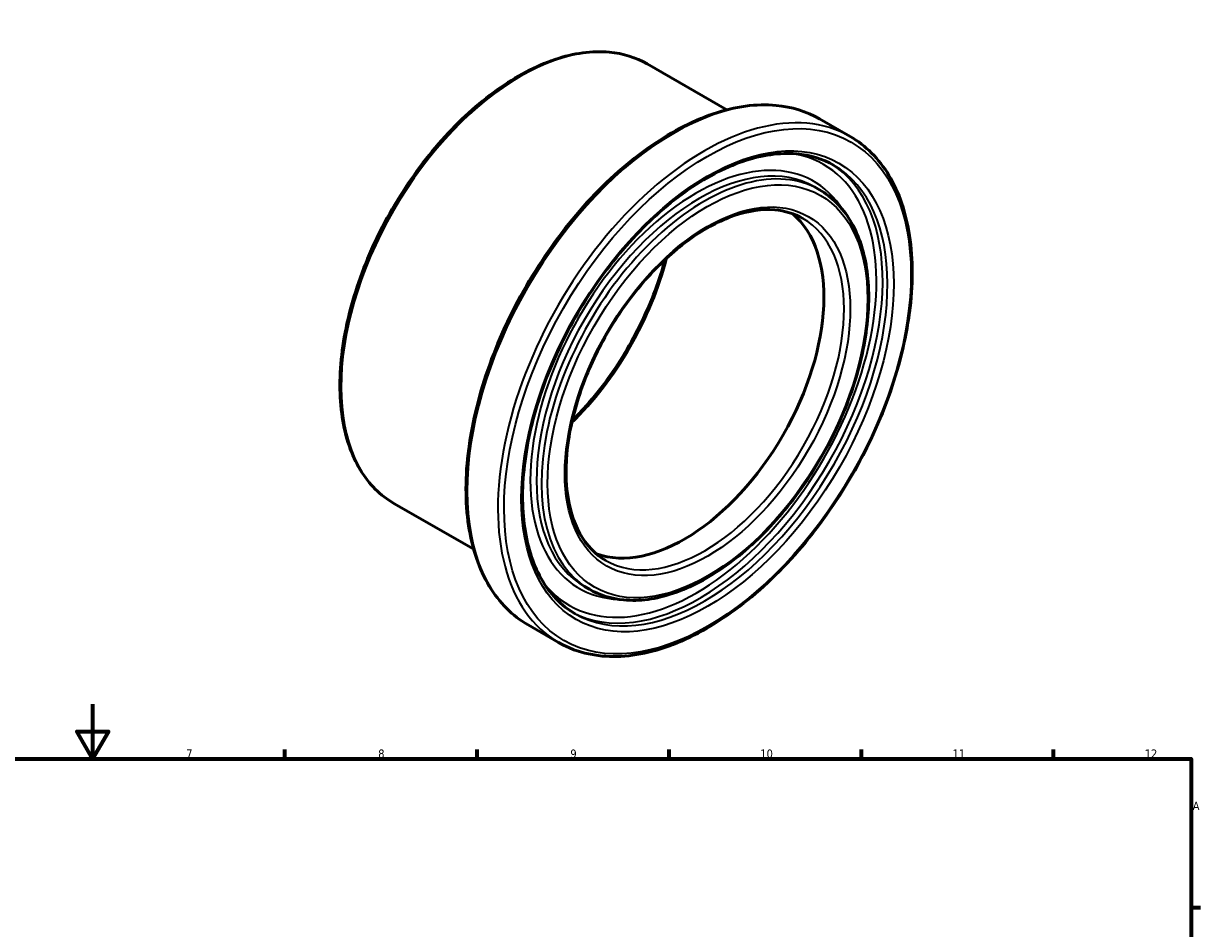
# Model space of a CAD drawing. Header units: millimetres. Extents: x -81 to 886, y -133 to 882.
# Tile 4 of 4: x 395 to 824, y 512 to 842. Entities that reach past the tile are written whole.
import ezdxf

# ---------------------------------------------------------------- set-up
doc = ezdxf.new("R2010")
doc.units = ezdxf.units.MM
for name, color, linetype, lineweight in [('Border (ANSI)', 7, 'Continuous', 70), ('Visible (ANSI)', 7, 'Continuous', 50), ('Visible Narrow (ANSI)', 7, 'Continuous', 35)]:
    doc.layers.add(name, color=color, linetype=linetype, lineweight=lineweight)
doc.styles.add('Note Text (ANSI)', font='tahoma.ttf')

# ---------------------------------------------------------------- blocks, each defined once
blk = doc.blocks.new('Borders Default Border')
at = {"layer": 'Border (ANSI)'}
for p, q in [((490.58, 574), (490.58, 577.45)), ((560.67, 574), (560.67, 577.45)), ((630.75, 574), (630.75, 577.45)), ((700.83, 574), (700.83, 577.45)), ((770.92, 574), (770.92, 577.45)), ((821, 519.75), (824.45, 519.75))]:
    blk.add_line(p, q, dxfattribs=at)
at = {"layer": 'Border (ANSI)', "flags": 128}
for points in [[(420.5, 594), (420.5, 574), (414.73, 584), (426.27, 584), (420.5, 574)], [(20, 20), (20, 574), (821, 574), (821, 20), (20, 20)]]:
    blk.add_lwpolyline(points, dxfattribs=at)
at = {"layer": 'Border (ANSI)', "attachment_point": 7, "style": 'Note Text (ANSI)'}
for s, insert, char_height in [('7', (454.6, 574.4), 3.05), ('8', (524.63, 574.33), 3.05), ('9', (594.7, 574.34), 3.05), ('10', (663.96, 574.34), 3.048), ('11', (734.04, 574.4), 3.048), ('12', (804.13, 574.4), 3.048), ('A', (821.63, 555.35), 3.05)]:
    blk.add_mtext(s, dxfattribs=dict(at, insert=insert, char_height=char_height))

msp = doc.modelspace()

# ---------------------------------------------------------------- linework, layer by layer
at = {"layer": 'Visible (ANSI)'}
for p, q in [((651.761, 810.789), (622.697, 827.526)), ((696.718, 801.056), (685.545, 807.49)), ((685.527, 781.623), (683.759, 782.641)), ((559.44, 650.471), (530.377, 667.208)), ((601.615, 635.907), (599.847, 636.925)), ((590.424, 616.474), (579.251, 622.907))]:
    msp.add_line(p, q, dxfattribs=at)
msp.add_ellipse((636.217, 713), major_axis=(35.93, 62.394), ratio=0.5780931, start_param=3.2448642, end_param=6.1799137, dxfattribs=at)
for points, knots in [([(530.377, 667.208), (525.432, 670.055), (521.266, 674.237), (514.846, 684.872), (512.63, 691.37), (510.378, 706.072), (510.382, 714.308), (512.632, 731.617), (514.882, 740.688), (521.384, 758.737), (525.634, 767.712), (535.701, 784.673), (541.516, 792.657), (554.139, 806.84), (560.946, 813.036), (574.889, 823.009), (582.025, 826.782), (595.911, 831.476), (602.667, 832.403), (613.902, 831.35), (618.567, 829.905), (622.697, 827.526)], [3.9250571, 3.9250571, 3.9250571, 3.9250571, 4.234489, 4.234489, 4.5510566, 4.5510566, 4.8734588, 4.8734588, 5.1962936, 5.1962936, 5.5186376, 5.5186376, 5.8407956, 5.8407956, 6.1631981, 6.1631981, 6.4860878, 6.4860878, 6.8081266, 6.8081266, 7.0666498, 7.0666498, 7.0666498, 7.0666498]), ([(579.251, 622.907), (573.559, 626.185), (568.766, 631.007), (561.393, 643.273), (558.853, 650.763), (556.291, 667.703), (556.309, 677.183), (558.922, 697.106), (561.521, 707.547), (569.023, 728.323), (573.921, 738.654), (585.522, 758.177), (592.221, 767.366), (606.757, 783.686), (614.592, 790.813), (630.633, 802.282), (638.836, 806.619), (654.792, 812.015), (662.547, 813.08), (675.447, 811.879), (680.803, 810.221), (685.545, 807.49)], [3.9250571, 3.9250571, 3.9250571, 3.9250571, 4.2358273, 4.2358273, 4.5528922, 4.5528922, 4.8749955, 4.8749955, 5.1974537, 5.1974537, 5.5194852, 5.5194852, 5.8413565, 5.8413565, 6.1634408, 6.1634408, 6.4859492, 6.4859492, 6.8077299, 6.8077299, 7.0666498, 7.0666498, 7.0666498, 7.0666498]), ([(696.718, 801.056), (702.41, 797.778), (707.203, 792.957), (714.576, 780.691), (717.116, 773.201), (719.678, 756.261), (719.66, 746.78), (717.047, 726.857), (714.448, 716.416), (706.946, 695.641), (702.048, 685.31), (690.447, 665.787), (683.748, 656.597), (669.212, 640.277), (661.377, 633.15), (645.337, 621.681), (637.133, 617.344), (621.177, 611.949), (613.422, 610.883), (600.522, 612.085), (595.166, 613.743), (590.424, 616.474)], [0.7834645, 0.7834645, 0.7834645, 0.7834645, 1.0942347, 1.0942347, 1.4112996, 1.4112996, 1.7334028, 1.7334028, 2.055861, 2.055861, 2.3778925, 2.3778925, 2.6997639, 2.6997639, 3.0218481, 3.0218481, 3.3443565, 3.3443565, 3.6661372, 3.6661372, 3.9250571, 3.9250571, 3.9250571, 3.9250571]), ([(596.45, 626.938), (591.402, 629.844), (587.184, 634.208), (580.911, 645.38), (578.814, 652.121), (576.927, 667.269), (577.103, 675.641), (579.693, 693.237), (582.105, 702.456), (588.938, 720.815), (593.361, 729.95), (603.769, 747.197), (609.753, 755.304), (622.663, 769.656), (629.587, 775.899), (643.644, 785.893), (650.776, 789.644), (664.513, 794.32), (671.112, 795.238), (682.091, 794.313), (686.659, 792.914), (690.692, 790.592)], [3.9250571, 3.9250571, 3.9250571, 3.9250571, 4.2563321, 4.2563321, 4.5788179, 4.5788179, 4.8962236, 4.8962236, 5.2135187, 5.2135187, 5.531294, 5.531294, 5.8492292, 5.8492292, 6.1669157, 6.1669157, 6.4841106, 6.4841106, 6.8019553, 6.8019553, 7.0666498, 7.0666498, 7.0666498, 7.0666498]), ([(685.527, 781.623), (690.021, 779.035), (693.809, 775.237), (699.657, 765.584), (701.678, 759.684), (703.743, 746.328), (703.747, 738.841), (701.716, 723.106), (699.676, 714.859), (693.775, 698.45), (689.917, 690.292), (680.772, 674.872), (675.489, 667.614), (664.016, 654.717), (657.829, 649.082), (645.147, 640.008), (638.655, 636.574), (626.013, 632.303), (619.86, 631.459), (609.625, 632.423), (605.377, 633.74), (601.615, 635.907)], [0.7834645, 0.7834645, 0.7834645, 0.7834645, 1.0918862, 1.0918862, 1.4080659, 1.4080659, 1.7306923, 1.7306923, 2.053815, 2.053815, 2.376398, 2.376398, 2.6987752, 2.6987752, 3.0214207, 3.0214207, 3.3446014, 3.3446014, 3.6668349, 3.6668349, 3.9250571, 3.9250571, 3.9250571, 3.9250571]), ([(607.64, 646.371), (603.791, 648.587), (600.578, 651.928), (595.831, 660.489), (594.253, 665.639), (592.863, 677.201), (593.016, 683.58), (595.024, 696.988), (596.877, 704.014), (602.11, 718.005), (605.492, 724.969), (613.444, 738.111), (618.013, 744.288), (627.86, 755.217), (633.136, 759.968), (643.834, 767.566), (649.254, 770.414), (659.678, 773.966), (664.674, 774.662), (672.988, 773.974), (676.448, 772.917), (679.501, 771.159)], [3.9250571, 3.9250571, 3.9250571, 3.9250571, 4.2600455, 4.2600455, 4.583107, 4.583107, 4.8996668, 4.8996668, 5.2161348, 5.2161348, 5.5332313, 5.5332313, 5.850533, 5.850533, 6.1675067, 6.1675067, 6.4838334, 6.4838334, 6.8009773, 6.8009773, 7.0666498, 7.0666498, 7.0666498, 7.0666498]), ([(629.201, 756.146), (628.206, 752.42), (627.002, 748.658), (622.696, 737.124), (618.943, 729.386), (610.115, 714.779), (605.042, 707.914), (598.195, 700.31), (596.797, 698.834), (595.378, 697.412)], [1.92040641, 1.92040641, 1.92040641, 1.92040641, 2.07344145, 2.07344145, 2.39082299, 2.39082299, 2.70839091, 2.70839091, 2.78811515, 2.78811515, 2.78811515, 2.78811515])]:
    msp.add_open_spline(points, degree=3, knots=knots, dxfattribs=at)
at = {"layer": 'Visible Narrow (ANSI)'}
for centre, major_axis, start_param, end_param in [((576.537, 747.367), (-46.16, -80.159), 3.1415927, 6.2831853), ((632.398, 715.199), (-53.147, -92.291), 3.1415927, 6.2831853), ((643.571, 708.765), (53.147, 92.291), 0, 3.1415927), ((641.803, 709.783), (-41.956, -72.858), 3.1415927, 6.2831853), ((643.571, 708.765), (41.956, 72.858), 0, 3.1415927), ((640.672, 710.434), (46.323, 80.441), 2.9142012, 6.5105768), ((640.672, 710.434), (42.755, 74.245), 5.9846714, 9.7232919), ((641.803, 709.783), (-47.121, -81.827), 0.0188468, 3.1227459), ((643.571, 708.765), (47.121, 81.827), 3.1415927, 6.2831853), ((643.571, 708.765), (35.93, 62.394), 3.1415927, 6.2831853), ((576.537, 747.367), (39.923, 69.327), 4.2599502, 5.1648278)]:
    msp.add_ellipse(centre, major_axis=major_axis, ratio=0.5780931, start_param=start_param, end_param=end_param, dxfattribs=at)
for major_axis in [(-52.348, -90.905), (-47.92, -83.214), (-41.158, -71.471), (-36.729, -63.781)]:
    msp.add_ellipse((644.702, 708.113), major_axis=major_axis, ratio=0.5780931, dxfattribs=at)

# ---------------------------------------------------------------- block references
msp.add_blockref('Borders Default Border', (0, 0))

doc.saveas('drawing.dxf')
